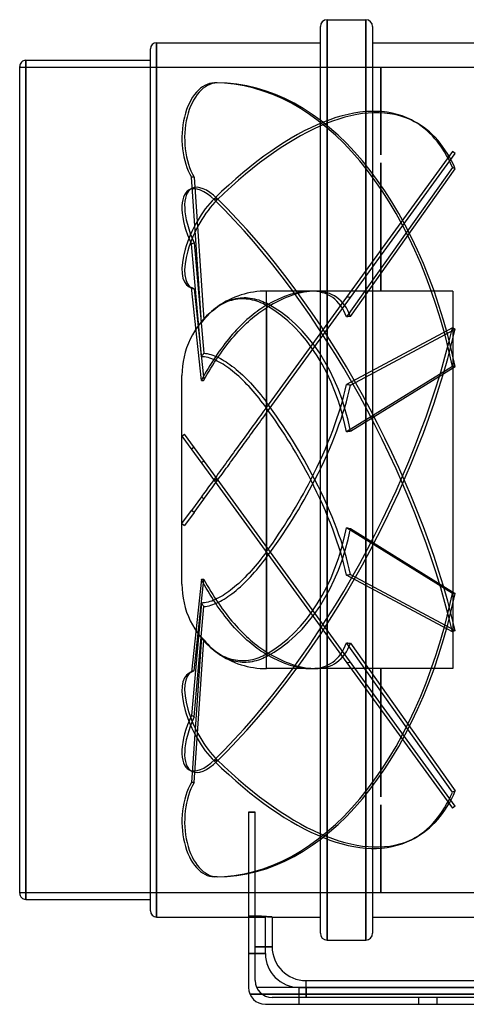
# Model space of a CAD drawing. Header units: millimetres. Extents: x -193 to 193, y -155 to 136.
# Tile 1 of 2: x -193 to -61, y -155 to 136. Entities that reach past the tile are written whole.
import ezdxf

# ---------------------------------------------------------------- set-up
doc = ezdxf.new("R2010")
doc.units = ezdxf.units.MM
doc.layers.add('HIDDEN', color=7, linetype='Continuous')
doc.layers.add('THICK', color=7, linetype='Continuous')

msp = doc.modelspace()

# ---------------------------------------------------------------- linework, layer by layer
at = {"layer": 'HIDDEN'}
for p, q in [((-102.22, 136), (-102.22, 0)), ((-90.78, 136), (-90.78, 0)), ((-152.6, 129.2), (-152.6, 0)), ((-191.2, 124), (-191.2, 0)), ((-193, 122), (-86.35, 122)), ((-86.35, 122), (-86.35, 122)), ((-86.35, 122), (-86.35, 122)), ((-86.35, 122), (-86.35, 122)), ((-86.35, 122), (-86.35, 122)), ((-86.35, 122), (-86.35, 122)), ((-86.35, 122), (-86.35, 122)), ((-86.35, 122), (-86.35, 122)), ((-86.35, 122), (-86.35, 122)), ((-86.35, 122), (-86.35, 122)), ((-86.35, 122), (-86.35, 122)), ((-86.35, 122), (-86.35, 122)), ((-86.35, 122), (-86.35, 122)), ((-86.35, 122), (-86.35, 122)), ((-86.35, 96.09), (-86.35, 122)), ((-86.35, 122), (-86.35, 96.09)), ((-86.35, 122), (-86.35, 122)), ((-86.35, 122), (-86.35, 122)), ((-86.35, 122), (-86.35, 122)), ((-86.35, 122), (-86.35, 122)), ((-86.35, 122), (-86.35, 122)), ((-86.35, 122), (-86.35, 122)), ((-86.35, 122), (-86.35, 122)), ((-86.35, 122), (-86.35, 122)), ((-86.35, 122), (-86.35, 122)), ((-86.35, 122), (-86.35, 122)), ((-86.35, 122), (-86.35, 122)), ((-86.35, 122), (-86.35, 122)), ((-86.35, 122), (-86.35, 122)), ((-86.35, 122), (-86.35, 122)), ((-86.35, 122), (-86.35, 122)), ((-86.35, 122), (-86.35, 122)), ((-86.35, 122), (-86.35, 122)), ((-86.35, 122), (-86.35, 122)), ((-86.35, 122), (-86.35, 122)), ((-86.35, 122), (-86.35, 122)), ((-86.35, 122), (-86.35, 122)), ((-86.35, 122), (-86.35, 122)), ((-86.35, 122), (-86.35, 122)), ((-86.35, 122), (-86.35, 122)), ((-86.35, 122), (-86.35, 122)), ((-86.35, 122), (-86.35, 122)), ((-86.35, 122), (-86.35, 122)), ((-86.35, 122), (-86.35, 122)), ((-86.35, 122), (-86.35, 122)), ((-86.35, 122), (-86.35, 122)), ((-86.35, 122), (-86.35, 122)), ((-86.35, 122), (-86.35, 122)), ((-86.35, 122), (-86.35, 122)), ((-86.35, 122), (-86.35, 122)), ((-86.35, 122), (-86.35, 122)), ((-86.35, 122), (-86.35, 122)), ((-86.35, 122), (-86.35, 122)), ((-86.35, 122), (-86.35, 122)), ((-86.35, 122), (193, 122)), ((-134.7, 117.3), (-135.5, 117.3)), ((-77.33, 106.36), (-76.53, 105.95)), ((-65.19, 97.07), (-96.5, 53.98)), ((-95.31, 53.91), (-64.39, 96.48)), ((-64.39, 96.48), (-65.19, 97.07)), ((-86.35, 93.69), (-86.35, 55.8)), ((-86.35, 55.8), (-86.35, 93.68)), ((-65.19, 92.35), (-96.5, 48.17)), ((-95.31, 48.3), (-64.39, 91.94)), ((-64.39, 91.94), (-65.19, 92.35)), ((-139.36, 46.47), (-142.29, 89.44)), ((-141.48, 89.44), (-142.29, 89.44)), ((-141.48, 89.44), (-138.6, 47.27)), ((-142.96, 85.71), (-142.15, 86.12)), ((-134.7, 82.73), (-135.5, 83.15)), ((-134.7, 83.15), (-135.5, 82.73)), ((-141.48, 70.05), (-142.29, 69.63)), ((-141.48, 70.05), (-138.6, 37.44)), ((-139.36, 36.4), (-142.29, 69.63)), ((-142.96, 57.09), (-142.15, 56.68)), ((-139.36, 29.32), (-142.29, 56.85)), ((-141.48, 56.43), (-142.29, 56.85)), ((-141.48, 56.43), (-138.6, 29.42)), ((-120.1, 51.61), (-120.1, 55.8)), ((-107.05, 55.8), (-120.1, 55.8)), ((-86.35, 55.8), (-105.81, 55.8)), ((-86.35, 55.8), (-86.35, 55.8)), ((-86.35, 55.8), (-86.35, 55.8)), ((-86.35, 55.8), (-86.35, 55.8)), ((-86.35, 55.8), (-86.35, 55.8)), ((-86.35, 55.8), (-86.35, 55.8)), ((-86.35, 55.8), (-86.35, 55.8)), ((-86.35, 55.8), (-86.35, 55.8)), ((-86.35, 55.8), (-86.35, 55.8)), ((-86.35, 55.8), (-86.35, 55.8)), ((-86.35, 55.8), (-86.35, 55.8)), ((-86.35, 55.8), (-86.35, 55.8)), ((-86.35, 55.8), (-86.35, 55.8)), ((-86.35, 55.8), (-86.35, 55.8)), ((-86.35, 55.8), (-86.35, 55.8)), ((-86.35, 55.8), (-86.35, 55.8)), ((-86.35, 55.8), (-86.35, 55.8)), ((-86.35, 55.8), (-86.35, 55.8)), ((-86.35, 55.8), (-86.35, 55.8)), ((-86.35, 55.8), (-86.35, 55.8)), ((-86.35, 55.8), (-86.35, 55.8)), ((-86.35, 55.8), (-86.35, 55.8)), ((-86.35, 55.8), (-86.35, 55.8)), ((-86.35, 55.8), (-86.35, 55.8)), ((-86.35, 55.8), (-86.35, 55.8)), ((-86.35, 55.8), (-86.35, 55.8)), ((-86.35, 55.8), (-86.35, 55.8)), ((-86.35, 55.8), (-86.35, 55.8)), ((-86.35, 55.8), (-86.35, 55.8)), ((-86.35, 55.8), (-86.35, 55.8)), ((-86.35, 55.8), (-86.35, 55.8)), ((-86.35, 55.8), (-86.35, 55.8)), ((-86.35, 55.8), (-86.35, 55.8)), ((-86.35, 55.8), (-86.35, 55.8)), ((-86.35, 55.8), (-86.35, 55.8)), ((-86.35, 55.8), (-86.35, 55.8)), ((-86.35, 55.8), (-86.35, 55.8)), ((-86.35, 55.8), (-86.35, 55.8)), ((-86.35, 55.8), (-86.35, 55.8)), ((-86.35, 55.8), (-86.35, 55.8)), ((-86.35, 55.8), (-86.35, 55.8)), ((-86.35, 55.8), (-86.35, 55.8)), ((-86.35, 55.8), (-86.35, 55.8)), ((-86.35, 55.8), (-86.35, 55.8)), ((-86.35, 55.8), (-86.35, 55.8)), ((-86.35, 55.8), (-86.35, 55.8)), ((-86.35, 55.8), (-86.35, 55.8)), ((-86.35, 55.8), (-86.35, 55.8)), ((-86.35, 55.8), (-86.35, 55.8)), ((-86.35, 55.8), (-86.35, 55.8)), ((-86.35, 55.8), (-86.35, 55.8)), ((-86.35, 55.8), (-86.35, 55.8)), ((-86.35, 55.8), (-86.35, 55.8)), ((-86.35, 55.8), (-86.35, 55.8)), ((-86.35, 55.8), (-86.35, 55.8)), ((-86.35, 55.8), (-86.35, 55.8)), ((-86.35, 55.8), (-86.35, 55.8)), ((-86.35, 55.8), (-86.35, 55.8)), ((-86.35, 55.8), (-86.35, 55.8)), ((-86.35, 55.8), (-86.35, 55.8)), ((-86.35, 55.8), (-86.35, 55.8)), ((-86.35, 55.8), (-86.35, 55.8)), ((-86.35, 55.8), (-86.35, 55.8)), ((-86.35, 55.8), (-86.35, 55.8)), ((-86.35, 55.8), (-86.35, 55.8)), ((-86.35, 55.8), (-86.35, 55.8)), ((-86.35, 55.8), (-86.35, 55.8)), ((-86.35, 55.8), (-86.35, 55.8)), ((-86.35, 55.8), (-86.35, 55.8)), ((-86.35, 55.8), (-86.35, 55.8)), ((-86.35, 55.8), (-86.35, 55.8)), ((-86.35, 55.8), (-86.35, 55.8)), ((-86.35, 55.8), (-86.35, 55.8)), ((-86.35, 55.8), (-86.35, 55.8)), ((-86.35, 55.8), (-86.35, 55.8)), ((-86.35, 55.8), (-86.35, 55.8)), ((-86.35, 55.8), (-86.35, 55.8)), ((-86.35, 55.8), (-86.35, 55.8)), ((-86.35, 55.8), (-86.35, 55.8)), ((-86.35, 55.8), (-86.35, 55.8)), ((-65.1, 55.8), (-86.35, 55.8)), ((-65.1, 55.8), (-65.1, 0)), ((-132.24, 52.44), (-132.82, 52.17)), ((-132.77, 52.3), (-132.2, 52.58)), ((-131.67, 52.67), (-132.24, 52.44)), ((-132.2, 52.58), (-131.64, 52.83)), ((-131.08, 52.87), (-131.67, 52.67)), ((-131.64, 52.83), (-131.05, 53.06)), ((-130.48, 53.05), (-131.08, 52.87)), ((-131.05, 53.06), (-130.44, 53.27)), ((-129.87, 53.21), (-130.48, 53.05)), ((-130.44, 53.27), (-129.82, 53.45)), ((-129.25, 53.33), (-129.87, 53.21)), ((-129.82, 53.45), (-129.19, 53.6)), ((-128.63, 53.42), (-129.25, 53.33)), ((-129.19, 53.6), (-128.57, 53.71)), ((-128, 53.47), (-128.63, 53.42)), ((-128.57, 53.71), (-127.94, 53.79)), ((-127.37, 53.5), (-128, 53.47)), ((-127.94, 53.79), (-127.33, 53.84)), ((-126.73, 53.49), (-127.37, 53.5)), ((-127.33, 53.84), (-126.73, 53.86)), ((-126.73, 53.86), (-126.14, 53.85)), ((-126.1, 53.45), (-126.73, 53.49)), ((-126.14, 53.85), (-125.54, 53.81)), ((-125.47, 53.38), (-126.1, 53.45)), ((-125.54, 53.81), (-124.92, 53.74)), ((-124.84, 53.28), (-125.47, 53.38)), ((-124.92, 53.74), (-124.3, 53.64)), ((-124.21, 53.15), (-124.84, 53.28)), ((-124.3, 53.64), (-123.67, 53.51)), ((-123.6, 52.99), (-124.21, 53.15)), ((-123.67, 53.51), (-123.04, 53.35)), ((-122.99, 52.8), (-123.6, 52.99)), ((-123.04, 53.35), (-122.42, 53.16)), ((-122.39, 52.59), (-122.99, 52.8)), ((-122.42, 53.16), (-121.82, 52.95)), ((-121.81, 52.35), (-122.39, 52.59)), ((-121.82, 52.95), (-121.23, 52.71)), ((-121.23, 52.71), (-120.66, 52.45)), ((-120.66, 52.45), (-120.1, 52.17)), ((-96.5, 53.98), (-120.1, 21.5)), ((-120.1, 19.8), (-95.31, 53.91)), ((-136.37, 49.77), (-137, 49.19)), ((-136.92, 49.19), (-136.32, 49.76)), ((-135.72, 50.32), (-136.37, 49.77)), ((-136.32, 49.76), (-135.72, 50.29)), ((-135.72, 50.29), (-135.1, 50.79)), ((-135.14, 50.76), (-135.72, 50.32)), ((-134.56, 51.17), (-135.14, 50.76)), ((-135.1, 50.79), (-134.48, 51.25)), ((-133.98, 51.54), (-134.56, 51.17)), ((-134.48, 51.25), (-133.91, 51.63)), ((-133.4, 51.87), (-133.98, 51.54)), ((-133.91, 51.63), (-133.34, 51.98)), ((-132.82, 52.17), (-133.4, 51.87)), ((-133.34, 51.98), (-132.77, 52.3)), ((-122.89, 49.8), (-123.47, 49.36)), ((-122.31, 50.21), (-122.89, 49.8)), ((-122.39, 49.35), (-121.8, 49.78)), ((-121.75, 50.59), (-122.31, 50.21)), ((-121.24, 52.09), (-121.81, 52.35)), ((-121.8, 49.78), (-121.21, 50.18)), ((-121.2, 50.95), (-121.75, 50.59)), ((-120.67, 51.81), (-121.24, 52.09)), ((-121.21, 50.18), (-120.65, 50.54)), ((-120.65, 51.29), (-121.2, 50.95)), ((-120.1, 51.49), (-120.67, 51.81)), ((-120.1, 51.61), (-120.65, 51.29)), ((-120.65, 50.54), (-120.1, 50.89)), ((-120.1, 51.49), (-120.1, 22.89)), ((-120.1, 21.5), (-120.1, 50.89)), ((-138.8, 47.2), (-139.36, 46.47)), ((-139.36, 46.47), (-139.24, 46.61)), ((-139.24, 46.61), (-139.11, 46.74)), ((-139.11, 46.74), (-138.99, 46.88)), ((-138.99, 46.88), (-138.86, 47.01)), ((-138.86, 47.01), (-138.73, 47.14)), ((-138.22, 47.9), (-138.8, 47.2)), ((-138.73, 47.14), (-138.6, 47.27)), ((-138.6, 47.27), (-138.06, 47.94)), ((-137.62, 48.56), (-138.22, 47.9)), ((-138.06, 47.94), (-137.49, 48.58)), ((-137, 49.19), (-137.62, 48.56)), ((-137.49, 48.58), (-136.92, 49.19)), ((-126.49, 46.8), (-127.11, 46.21)), ((-125.88, 47.36), (-126.49, 46.8)), ((-126.07, 46.26), (-125.47, 46.81)), ((-125.27, 47.9), (-125.88, 47.36)), ((-125.47, 46.81), (-124.86, 47.36)), ((-124.67, 48.41), (-125.27, 47.9)), ((-124.86, 47.36), (-124.24, 47.89)), ((-124.07, 48.9), (-124.67, 48.41)), ((-124.24, 47.89), (-123.62, 48.4)), ((-123.47, 49.36), (-124.07, 48.9)), ((-123.62, 48.4), (-123.01, 48.89)), ((-123.01, 48.89), (-122.39, 49.35)), ((-129.53, 43.69), (-130.13, 43.02)), ((-128.93, 44.35), (-129.53, 43.69)), ((-129.08, 43.17), (-128.46, 43.85)), ((-128.33, 44.99), (-128.93, 44.35)), ((-128.46, 43.85), (-127.84, 44.5)), ((-127.72, 45.61), (-128.33, 44.99)), ((-127.84, 44.5), (-127.24, 45.12)), ((-127.11, 46.21), (-127.72, 45.61)), ((-127.24, 45.12), (-126.65, 45.7)), ((-126.65, 45.7), (-126.07, 46.26)), ((-65.19, 44.92), (-96.5, 28.16)), ((-95.31, 27.95), (-64.39, 44.51)), ((-64.39, 44.51), (-65.19, 44.92)), ((-131.85, 40.96), (-132.4, 40.26)), ((-131.29, 41.65), (-131.85, 40.96)), ((-131.5, 40.3), (-130.92, 41.03)), ((-130.71, 42.34), (-131.29, 41.65)), ((-130.92, 41.03), (-130.31, 41.75)), ((-130.13, 43.02), (-130.71, 42.34)), ((-130.31, 41.75), (-129.7, 42.47)), ((-129.7, 42.47), (-129.08, 43.17)), ((-134.08, 37.99), (-134.64, 37.19)), ((-133.52, 38.77), (-134.08, 37.99)), ((-133.75, 37.29), (-133.18, 38.08)), ((-132.96, 39.53), (-133.52, 38.77)), ((-133.18, 38.08), (-132.62, 38.85)), ((-132.4, 40.26), (-132.96, 39.53)), ((-132.62, 38.85), (-132.06, 39.58)), ((-132.06, 39.58), (-131.5, 40.3)), ((-139.36, 36.4), (-139.24, 36.57)), ((-138.89, 36.38), (-139.36, 36.4)), ((-139.24, 36.57), (-139.11, 36.75)), ((-139.11, 36.75), (-138.99, 36.92)), ((-138.99, 36.92), (-138.86, 37.09)), ((-138.4, 36.33), (-138.89, 36.38)), ((-138.86, 37.09), (-138.73, 37.26)), ((-138.73, 37.26), (-138.6, 37.44)), ((-138.6, 37.44), (-138.11, 37.39)), ((-137.9, 36.25), (-138.4, 36.33)), ((-138.11, 37.39), (-137.6, 37.3)), ((-137.38, 36.13), (-137.9, 36.25)), ((-137.6, 37.3), (-137.08, 37.19)), ((-136.85, 35.99), (-137.38, 36.13)), ((-137.08, 37.19), (-136.54, 37.04)), ((-136.31, 35.81), (-136.85, 35.99)), ((-136.54, 37.04), (-136, 36.87)), ((-135.76, 35.6), (-136.31, 35.81)), ((-135.76, 35.52), (-136.31, 34.66)), ((-136, 36.87), (-135.44, 36.66)), ((-135.2, 36.36), (-135.76, 35.52)), ((-135.2, 35.36), (-135.76, 35.6)), ((-135.44, 36.66), (-134.88, 36.42)), ((-135.44, 34.79), (-134.88, 35.65)), ((-134.64, 37.19), (-135.2, 36.36)), ((-134.64, 35.1), (-135.2, 35.36)), ((-134.88, 35.65), (-134.32, 36.48)), ((-134.88, 36.42), (-134.32, 36.16)), ((-134.08, 34.81), (-134.64, 35.1)), ((-134.32, 36.48), (-133.75, 37.29)), ((-134.32, 36.16), (-133.75, 35.87)), ((-133.75, 35.87), (-133.18, 35.56)), ((-133.18, 35.56), (-132.62, 35.22)), ((-132.62, 35.22), (-132.06, 34.87)), ((-137.38, 32.9), (-137.9, 32.01)), ((-137.6, 31.24), (-137.08, 32.14)), ((-136.85, 33.78), (-137.38, 32.9)), ((-137.08, 32.14), (-136.54, 33.04)), ((-136.31, 34.66), (-136.85, 33.78)), ((-136.54, 33.04), (-136, 33.92)), ((-136, 33.92), (-135.44, 34.79)), ((-133.52, 34.49), (-134.08, 34.81)), ((-132.96, 34.15), (-133.52, 34.49)), ((-132.4, 33.8), (-132.96, 34.15)), ((-131.85, 33.43), (-132.4, 33.8)), ((-132.06, 34.87), (-131.5, 34.5)), ((-131.29, 33.03), (-131.85, 33.43)), ((-131.5, 34.5), (-130.92, 34.09)), ((-130.71, 32.6), (-131.29, 33.03)), ((-130.92, 34.09), (-130.31, 33.64)), ((-130.13, 32.14), (-130.71, 32.6)), ((-130.31, 33.64), (-129.7, 33.16)), ((-129.53, 31.65), (-130.13, 32.14)), ((-129.7, 33.16), (-129.08, 32.66)), ((-129.08, 32.66), (-128.46, 32.13)), ((-128.46, 32.13), (-127.84, 31.58)), ((-65.19, 33.54), (-96.5, 14.15)), ((-95.31, 14.39), (-64.39, 33.54)), ((-64.39, 33.54), (-65.19, 33.54)), ((-145.1, 0), (-145.1, 30.8)), ((-138.89, 30.21), (-139.36, 29.32)), ((-139.36, 29.32), (-139.24, 29.34)), ((-139.24, 29.34), (-139.11, 29.36)), ((-139.11, 29.36), (-138.99, 29.37)), ((-138.99, 29.37), (-138.86, 29.39)), ((-138.4, 31.11), (-138.89, 30.21)), ((-138.86, 29.39), (-138.73, 29.4)), ((-138.73, 29.4), (-138.6, 29.42)), ((-138.6, 29.42), (-138.11, 30.33)), ((-137.9, 32.01), (-138.4, 31.11)), ((-138.11, 30.33), (-137.6, 31.24)), ((-128.93, 31.14), (-129.53, 31.65)), ((-128.33, 30.6), (-128.93, 31.14)), ((-127.72, 30.04), (-128.33, 30.6)), ((-127.84, 31.58), (-127.24, 31.02)), ((-127.11, 29.45), (-127.72, 30.04)), ((-127.24, 31.02), (-126.65, 30.46)), ((-126.49, 28.84), (-127.11, 29.45)), ((-126.65, 30.46), (-126.07, 29.89)), ((-126.07, 29.89), (-125.47, 29.28)), ((-125.47, 29.28), (-124.86, 28.64)), ((-125.88, 28.21), (-126.49, 28.84)), ((-125.27, 27.56), (-125.88, 28.21)), ((-124.67, 26.9), (-125.27, 27.56)), ((-124.86, 28.64), (-124.24, 27.96)), ((-124.07, 26.22), (-124.67, 26.9)), ((-124.24, 27.96), (-123.62, 27.26)), ((-123.47, 25.53), (-124.07, 26.22)), ((-123.62, 27.26), (-123.01, 26.55)), ((-123.01, 26.55), (-122.39, 25.82)), ((-122.89, 24.82), (-123.47, 25.53)), ((-122.31, 24.12), (-122.89, 24.82)), ((-122.39, 25.82), (-121.8, 25.09)), ((-121.75, 23.4), (-122.31, 24.12)), ((-121.8, 25.09), (-121.21, 24.35)), ((-121.2, 22.69), (-121.75, 23.4)), ((-121.21, 24.35), (-120.65, 23.63)), ((-120.65, 23.63), (-120.1, 22.89)), ((-120.65, 21.96), (-121.2, 22.69)), ((-120.54, 20.89), (-120.97, 20.3)), ((-120.1, 21.21), (-120.65, 21.96)), ((-120.1, 21.5), (-120.54, 20.89)), ((-120.1, 21.21), (-120.1, 0)), ((-122.74, 17.86), (-123.2, 17.22)), ((-122.29, 18.48), (-122.74, 17.86)), ((-121.84, 19.1), (-122.29, 18.48)), ((-122.2, 16.9), (-121.76, 17.51)), ((-121.4, 19.7), (-121.84, 19.1)), ((-121.76, 17.51), (-121.33, 18.1)), ((-120.97, 20.3), (-121.4, 19.7)), ((-121.33, 18.1), (-120.92, 18.67)), ((-120.92, 18.67), (-120.51, 19.23)), ((-120.51, 19.23), (-120.1, 19.8)), ((-120.1, 0), (-120.1, 19.8)), ((-125.1, 14.62), (-125.58, 13.96)), ((-124.62, 15.28), (-125.1, 14.62)), ((-124.14, 15.93), (-124.62, 15.28)), ((-123.67, 16.58), (-124.14, 15.93)), ((-124.01, 14.41), (-123.55, 15.04)), ((-123.2, 17.22), (-123.67, 16.58)), ((-123.55, 15.04), (-123.1, 15.67)), ((-123.1, 15.67), (-122.65, 16.29)), ((-122.65, 16.29), (-122.2, 16.9)), ((-145.1, 12.91), (-144.29, 13.5)), ((-145.1, 12.91), (-135.5, -0.29)), ((-134.7, 0.29), (-144.29, 13.5)), ((-127.03, 11.96), (-127.52, 11.29)), ((-126.55, 12.63), (-127.03, 11.96)), ((-126.06, 13.29), (-126.55, 12.63)), ((-126.25, 11.33), (-125.82, 11.93)), ((-125.58, 13.96), (-126.06, 13.29)), ((-125.82, 11.93), (-125.37, 12.54)), ((-125.37, 12.54), (-124.92, 13.16)), ((-124.92, 13.16), (-124.47, 13.78)), ((-124.47, 13.78), (-124.01, 14.41)), ((-141.48, 9.63), (-142.29, 9.04)), ((-128.96, 9.3), (-129.44, 8.65)), ((-128.48, 9.96), (-128.96, 9.3)), ((-128, 10.62), (-128.48, 9.96)), ((-128.45, 8.3), (-128, 8.93)), ((-127.52, 11.29), (-128, 10.62)), ((-128, 8.93), (-127.55, 9.55)), ((-127.55, 9.55), (-127.11, 10.15)), ((-127.11, 10.15), (-126.68, 10.74)), ((-126.68, 10.74), (-126.25, 11.33)), ((-131.29, 6.1), (-131.74, 5.48)), ((-130.83, 6.72), (-131.29, 6.1)), ((-130.37, 7.36), (-130.83, 6.72)), ((-129.91, 8), (-130.37, 7.36)), ((-130.27, 5.79), (-129.82, 6.42)), ((-129.44, 8.65), (-129.91, 8)), ((-129.82, 6.42), (-129.36, 7.04)), ((-129.36, 7.04), (-128.91, 7.67)), ((-128.91, 7.67), (-128.45, 8.3)), ((-139.36, 5.01), (-139.24, 5.12)), ((-139.24, 5.12), (-139.11, 5.22)), ((-139.11, 5.22), (-138.99, 5.33)), ((-138.99, 5.33), (-138.86, 5.45)), ((-138.86, 5.45), (-138.73, 5.56)), ((-138.73, 5.56), (-138.6, 5.67)), ((-133.5, 3.06), (-133.94, 2.44)), ((-133.05, 3.67), (-133.5, 3.06)), ((-132.61, 4.28), (-133.05, 3.67)), ((-132.17, 4.88), (-132.61, 4.28)), ((-132.4, 2.86), (-131.99, 3.42)), ((-131.74, 5.48), (-132.17, 4.88)), ((-131.99, 3.42), (-131.58, 3.99)), ((-131.58, 3.99), (-131.16, 4.58)), ((-131.16, 4.58), (-130.72, 5.18)), ((-130.72, 5.18), (-130.27, 5.79)), ((-191.2, 0), (-191.2, -124)), ((-152.6, 0), (-152.6, -129.2)), ((-135.72, 0), (-136.11, -0.54)), ((-135.28, 0.61), (-135.72, 0)), ((-134.7, 0.29), (-135.5, -0.29)), ((-134.7, -0.29), (-135.5, 0.29)), ((-134.83, 1.22), (-135.28, 0.61)), ((-134.92, -0.6), (-134.48, 0)), ((-134.39, 1.83), (-134.83, 1.22)), ((-64.39, -96.48), (-134.7, 0.29)), ((-134.48, 0), (-134.07, 0.57)), ((-133.94, 2.44), (-134.39, 1.83)), ((-134.07, 0.57), (-133.65, 1.15)), ((-133.65, 1.15), (-133.23, 1.72)), ((-133.23, 1.72), (-132.82, 2.29)), ((-132.82, 2.29), (-132.4, 2.86)), ((-120.1, 0), (-120.1, -19.8)), ((-102.22, 0), (-102.22, -136)), ((-90.78, 0), (-90.78, -136)), ((-65.1, 0), (-65.1, -55.8)), ((-145.1, -30.8), (-145.1, 0)), ((-137.62, -2.62), (-137.98, -3.12)), ((-137.25, -2.11), (-137.62, -2.62)), ((-136.88, -1.59), (-137.25, -2.11)), ((-136.49, -1.07), (-136.88, -1.59)), ((-136.62, -2.94), (-136.2, -2.37)), ((-136.11, -0.54), (-136.49, -1.07)), ((-136.2, -2.37), (-135.78, -1.78)), ((-135.78, -1.78), (-135.35, -1.19)), ((-135.5, -0.29), (-65.19, -97.07)), ((-135.35, -1.19), (-134.92, -0.6)), ((-120.1, -21.21), (-120.1, 0)), ((-139.36, -5.01), (-142.29, -9.04)), ((-141.48, -9.63), (-138.6, -5.67)), ((-139.03, -4.55), (-139.36, -5.01)), ((-139.36, -5.01), (-139.24, -5.12)), ((-139.24, -5.12), (-139.11, -5.22)), ((-139.11, -5.22), (-138.99, -5.33)), ((-138.69, -4.09), (-139.03, -4.55)), ((-138.99, -5.33), (-138.86, -5.45)), ((-138.86, -5.45), (-138.73, -5.56)), ((-138.73, -5.56), (-138.6, -5.67)), ((-138.34, -3.61), (-138.69, -4.09)), ((-138.6, -5.67), (-138.22, -5.15)), ((-137.98, -3.12), (-138.34, -3.61)), ((-138.22, -5.15), (-137.83, -4.61)), ((-137.83, -4.61), (-137.44, -4.07)), ((-137.44, -4.07), (-137.03, -3.51)), ((-137.03, -3.51), (-136.62, -2.94)), ((-145.1, -12.91), (-142.29, -9.04)), ((-141.48, -9.63), (-144.29, -13.5)), ((-141.48, -9.63), (-142.29, -9.04)), ((-145.1, -12.91), (-144.29, -13.5)), ((-65.19, -33.54), (-96.5, -14.15)), ((-95.31, -14.39), (-64.39, -33.54)), ((-121.2, -22.69), (-121.75, -23.4)), ((-120.65, -21.96), (-121.2, -22.69)), ((-120.1, -21.21), (-120.65, -21.96)), ((-120.65, -23.63), (-120.1, -22.89)), ((-120.1, -21.5), (-120.1, -50.89)), ((-120.1, -51.49), (-120.1, -22.89)), ((-123.47, -25.53), (-124.07, -26.22)), ((-122.89, -24.82), (-123.47, -25.53)), ((-123.01, -26.55), (-122.39, -25.82)), ((-122.31, -24.12), (-122.89, -24.82)), ((-122.39, -25.82), (-121.8, -25.09)), ((-121.75, -23.4), (-122.31, -24.12)), ((-121.8, -25.09), (-121.21, -24.35)), ((-121.21, -24.35), (-120.65, -23.63)), ((-126.49, -28.84), (-127.11, -29.45)), ((-125.88, -28.21), (-126.49, -28.84)), ((-125.27, -27.56), (-125.88, -28.21)), ((-125.47, -29.28), (-124.86, -28.64)), ((-124.67, -26.9), (-125.27, -27.56)), ((-124.86, -28.64), (-124.24, -27.96)), ((-124.07, -26.22), (-124.67, -26.9)), ((-124.24, -27.96), (-123.62, -27.26)), ((-123.62, -27.26), (-123.01, -26.55)), ((-65.19, -44.92), (-96.5, -28.16)), ((-95.31, -27.95), (-64.39, -44.51)), ((-139.36, -29.32), (-142.29, -56.85)), ((-141.48, -56.43), (-138.6, -29.42)), ((-138.89, -30.21), (-139.36, -29.32)), ((-139.36, -29.32), (-139.24, -29.34)), ((-139.24, -29.34), (-139.11, -29.36)), ((-139.11, -29.36), (-138.99, -29.37)), ((-138.99, -29.37), (-138.86, -29.39)), ((-138.4, -31.11), (-138.89, -30.21)), ((-138.86, -29.39), (-138.73, -29.4)), ((-138.73, -29.4), (-138.6, -29.42)), ((-138.6, -29.42), (-138.11, -30.33)), ((-137.9, -32.01), (-138.4, -31.11)), ((-138.11, -30.33), (-137.6, -31.24)), ((-137.38, -32.9), (-137.9, -32.01)), ((-137.6, -31.24), (-137.08, -32.14)), ((-129.53, -31.65), (-130.13, -32.14)), ((-128.93, -31.14), (-129.53, -31.65)), ((-128.33, -30.6), (-128.93, -31.14)), ((-128.46, -32.13), (-127.84, -31.58)), ((-127.72, -30.04), (-128.33, -30.6)), ((-127.84, -31.58), (-127.24, -31.02)), ((-127.11, -29.45), (-127.72, -30.04)), ((-127.24, -31.02), (-126.65, -30.46)), ((-126.65, -30.46), (-126.07, -29.89)), ((-126.07, -29.89), (-125.47, -29.28)), ((-136.85, -33.78), (-137.38, -32.9)), ((-137.08, -32.14), (-136.54, -33.04)), ((-136.31, -34.66), (-136.85, -33.78)), ((-136.54, -33.04), (-136, -33.92)), ((-135.76, -35.52), (-136.31, -34.66)), ((-136, -33.92), (-135.44, -34.79)), ((-135.44, -34.79), (-134.88, -35.65)), ((-134.08, -34.81), (-134.64, -35.1)), ((-133.52, -34.49), (-134.08, -34.81)), ((-132.96, -34.15), (-133.52, -34.49)), ((-132.4, -33.8), (-132.96, -34.15)), ((-132.62, -35.22), (-132.06, -34.87)), ((-131.85, -33.43), (-132.4, -33.8)), ((-132.06, -34.87), (-131.5, -34.5)), ((-131.29, -33.03), (-131.85, -33.43)), ((-131.5, -34.5), (-130.92, -34.09)), ((-130.71, -32.6), (-131.29, -33.03)), ((-130.92, -34.09), (-130.31, -33.64)), ((-130.13, -32.14), (-130.71, -32.6)), ((-130.31, -33.64), (-129.7, -33.16)), ((-129.7, -33.16), (-129.08, -32.66)), ((-129.08, -32.66), (-128.46, -32.13)), ((-64.39, -33.54), (-65.19, -33.54)), ((-139.36, -36.4), (-142.29, -69.63)), ((-141.48, -70.05), (-138.6, -37.44)), ((-138.89, -36.38), (-139.36, -36.4)), ((-139.36, -36.4), (-139.24, -36.57)), ((-139.24, -36.57), (-139.11, -36.75)), ((-139.11, -36.75), (-138.99, -36.92)), ((-138.99, -36.92), (-138.86, -37.09)), ((-138.4, -36.33), (-138.89, -36.38)), ((-138.86, -37.09), (-138.73, -37.26)), ((-138.73, -37.26), (-138.6, -37.44)), ((-138.6, -37.44), (-138.11, -37.39)), ((-137.9, -36.25), (-138.4, -36.33)), ((-138.11, -37.39), (-137.6, -37.3)), ((-137.38, -36.13), (-137.9, -36.25)), ((-137.6, -37.3), (-137.08, -37.19)), ((-136.85, -35.99), (-137.38, -36.13)), ((-137.08, -37.19), (-136.54, -37.04)), ((-136.31, -35.81), (-136.85, -35.99)), ((-136.54, -37.04), (-136, -36.87)), ((-135.76, -35.6), (-136.31, -35.81)), ((-136, -36.87), (-135.44, -36.66)), ((-135.2, -35.36), (-135.76, -35.6)), ((-135.2, -36.36), (-135.76, -35.52)), ((-135.44, -36.66), (-134.88, -36.42)), ((-134.64, -35.1), (-135.2, -35.36)), ((-134.64, -37.19), (-135.2, -36.36)), ((-134.88, -35.65), (-134.32, -36.48)), ((-134.88, -36.42), (-134.32, -36.16)), ((-134.08, -37.99), (-134.64, -37.19)), ((-134.32, -36.16), (-133.75, -35.87)), ((-134.32, -36.48), (-133.75, -37.29)), ((-133.75, -35.87), (-133.18, -35.56)), ((-133.75, -37.29), (-133.18, -38.08)), ((-133.18, -35.56), (-132.62, -35.22)), ((-133.52, -38.77), (-134.08, -37.99)), ((-132.96, -39.53), (-133.52, -38.77)), ((-133.18, -38.08), (-132.62, -38.85)), ((-132.4, -40.26), (-132.96, -39.53)), ((-132.62, -38.85), (-132.06, -39.58)), ((-131.85, -40.96), (-132.4, -40.26)), ((-132.06, -39.58), (-131.5, -40.3)), ((-131.5, -40.3), (-130.92, -41.03)), ((-131.29, -41.65), (-131.85, -40.96)), ((-130.71, -42.34), (-131.29, -41.65)), ((-130.92, -41.03), (-130.31, -41.75)), ((-130.13, -43.02), (-130.71, -42.34)), ((-130.31, -41.75), (-129.7, -42.47)), ((-129.53, -43.69), (-130.13, -43.02)), ((-129.7, -42.47), (-129.08, -43.17)), ((-129.08, -43.17), (-128.46, -43.85)), ((-139.36, -46.47), (-142.29, -89.44)), ((-138.8, -47.2), (-139.36, -46.47)), ((-139.36, -46.47), (-139.24, -46.61)), ((-128.93, -44.35), (-129.53, -43.69)), ((-128.33, -44.99), (-128.93, -44.35)), ((-128.46, -43.85), (-127.84, -44.5)), ((-127.72, -45.61), (-128.33, -44.99)), ((-127.84, -44.5), (-127.24, -45.12)), ((-127.11, -46.21), (-127.72, -45.61)), ((-127.24, -45.12), (-126.65, -45.7)), ((-126.49, -46.8), (-127.11, -46.21)), ((-126.65, -45.7), (-126.07, -46.26)), ((-126.07, -46.26), (-125.47, -46.81)), ((-64.39, -44.51), (-65.19, -44.92)), ((-141.48, -89.44), (-138.6, -47.27)), ((-139.24, -46.61), (-139.11, -46.74)), ((-139.11, -46.74), (-138.99, -46.88)), ((-138.99, -46.88), (-138.86, -47.01)), ((-138.86, -47.01), (-138.73, -47.14)), ((-138.22, -47.9), (-138.8, -47.2)), ((-138.73, -47.14), (-138.6, -47.27)), ((-138.6, -47.27), (-138.06, -47.94)), ((-137.62, -48.56), (-138.22, -47.9)), ((-138.06, -47.94), (-137.49, -48.58)), ((-137, -49.19), (-137.62, -48.56)), ((-137.49, -48.58), (-136.92, -49.19)), ((-136.37, -49.77), (-137, -49.19)), ((-136.92, -49.19), (-136.32, -49.76)), ((-125.88, -47.36), (-126.49, -46.8)), ((-125.27, -47.9), (-125.88, -47.36)), ((-125.47, -46.81), (-124.86, -47.36)), ((-124.67, -48.41), (-125.27, -47.9)), ((-124.86, -47.36), (-124.24, -47.89)), ((-124.07, -48.9), (-124.67, -48.41)), ((-124.24, -47.89), (-123.62, -48.4)), ((-123.47, -49.36), (-124.07, -48.9)), ((-123.62, -48.4), (-123.01, -48.89)), ((-122.89, -49.8), (-123.47, -49.36)), ((-123.01, -48.89), (-122.39, -49.35)), ((-122.39, -49.35), (-121.8, -49.78)), ((-65.19, -92.35), (-96.5, -48.17)), ((-95.31, -48.3), (-64.39, -91.94)), ((-135.72, -50.32), (-136.37, -49.77)), ((-136.32, -49.76), (-135.72, -50.29)), ((-135.72, -50.29), (-135.1, -50.79)), ((-135.14, -50.76), (-135.72, -50.32)), ((-134.56, -51.17), (-135.14, -50.76)), ((-135.1, -50.79), (-134.48, -51.25)), ((-133.98, -51.54), (-134.56, -51.17)), ((-134.48, -51.25), (-133.91, -51.63)), ((-133.4, -51.87), (-133.98, -51.54)), ((-133.91, -51.63), (-133.34, -51.98)), ((-132.82, -52.17), (-133.4, -51.87)), ((-133.34, -51.98), (-132.77, -52.3)), ((-132.24, -52.44), (-132.82, -52.17)), ((-132.77, -52.3), (-132.2, -52.58)), ((-122.31, -50.21), (-122.89, -49.8)), ((-121.81, -52.35), (-122.39, -52.59)), ((-121.75, -50.59), (-122.31, -50.21)), ((-121.24, -52.09), (-121.81, -52.35)), ((-121.8, -49.78), (-121.21, -50.18)), ((-121.2, -50.95), (-121.75, -50.59)), ((-120.67, -51.81), (-121.24, -52.09)), ((-121.21, -50.18), (-120.65, -50.54)), ((-120.65, -51.29), (-121.2, -50.95)), ((-120.1, -51.49), (-120.67, -51.81)), ((-120.66, -52.45), (-120.1, -52.17)), ((-120.65, -50.54), (-120.1, -50.89)), ((-120.1, -51.61), (-120.65, -51.29)), ((-120.1, -55.8), (-120.1, -51.61)), ((-131.67, -52.67), (-132.24, -52.44)), ((-132.2, -52.58), (-131.64, -52.83)), ((-131.08, -52.87), (-131.67, -52.67)), ((-131.64, -52.83), (-131.05, -53.06)), ((-130.48, -53.05), (-131.08, -52.87)), ((-131.05, -53.06), (-130.44, -53.27)), ((-129.87, -53.21), (-130.48, -53.05)), ((-130.44, -53.27), (-129.82, -53.45)), ((-129.25, -53.33), (-129.87, -53.21)), ((-129.82, -53.45), (-129.19, -53.6)), ((-128.63, -53.42), (-129.25, -53.33)), ((-129.19, -53.6), (-128.57, -53.71)), ((-128, -53.47), (-128.63, -53.42)), ((-128.57, -53.71), (-127.94, -53.79)), ((-127.37, -53.5), (-128, -53.47)), ((-127.94, -53.79), (-127.33, -53.84)), ((-126.73, -53.49), (-127.37, -53.5)), ((-127.33, -53.84), (-126.73, -53.86)), ((-126.1, -53.45), (-126.73, -53.49)), ((-126.73, -53.86), (-126.14, -53.85)), ((-126.14, -53.85), (-125.54, -53.81)), ((-125.47, -53.38), (-126.1, -53.45)), ((-125.54, -53.81), (-124.92, -53.74)), ((-124.84, -53.28), (-125.47, -53.38)), ((-124.92, -53.74), (-124.3, -53.64)), ((-124.21, -53.15), (-124.84, -53.28)), ((-124.3, -53.64), (-123.67, -53.51)), ((-123.6, -52.99), (-124.21, -53.15)), ((-123.67, -53.51), (-123.04, -53.35)), ((-122.99, -52.8), (-123.6, -52.99)), ((-123.04, -53.35), (-122.42, -53.16)), ((-122.39, -52.59), (-122.99, -52.8)), ((-122.42, -53.16), (-121.82, -52.95)), ((-121.82, -52.95), (-121.23, -52.71)), ((-121.23, -52.71), (-120.66, -52.45)), ((-142.96, -57.09), (-142.15, -56.68)), ((-141.48, -56.43), (-142.29, -56.85)), ((-107.05, -55.8), (-120.1, -55.8)), ((-86.35, -55.8), (-105.81, -55.8)), ((-86.35, -55.8), (-86.35, -55.8)), ((-86.35, -55.8), (-86.35, -55.8)), ((-86.35, -55.8), (-86.35, -55.8)), ((-86.35, -55.8), (-86.35, -55.8)), ((-86.35, -55.8), (-86.35, -55.8)), ((-86.35, -55.8), (-86.35, -55.8)), ((-86.35, -55.8), (-86.35, -55.8)), ((-86.35, -55.8), (-86.35, -55.8)), ((-86.35, -55.8), (-86.35, -55.8)), ((-86.35, -55.8), (-86.35, -55.8)), ((-86.35, -55.8), (-86.35, -55.8)), ((-86.35, -55.8), (-86.35, -55.8)), ((-86.35, -55.8), (-86.35, -55.8)), ((-86.35, -55.8), (-86.35, -55.8)), ((-86.35, -55.8), (-86.35, -55.8)), ((-86.35, -55.8), (-86.35, -55.8)), ((-86.35, -55.8), (-86.35, -55.8)), ((-86.35, -55.8), (-86.35, -55.8)), ((-86.35, -55.8), (-86.35, -55.8)), ((-86.35, -55.8), (-86.35, -55.8)), ((-86.35, -55.8), (-86.35, -55.8)), ((-86.35, -55.8), (-86.35, -55.8)), ((-86.35, -55.8), (-86.35, -55.8)), ((-86.35, -55.8), (-86.35, -55.8)), ((-86.35, -55.8), (-86.35, -55.8)), ((-86.35, -55.8), (-86.35, -55.8)), ((-86.35, -55.8), (-86.35, -55.8)), ((-86.35, -55.8), (-86.35, -55.8)), ((-86.35, -55.8), (-86.35, -55.8)), ((-86.35, -55.8), (-86.35, -55.8)), ((-86.35, -55.8), (-86.35, -55.8)), ((-86.35, -55.8), (-86.35, -55.8)), ((-86.35, -55.8), (-86.35, -55.8)), ((-86.35, -55.8), (-86.35, -55.8)), ((-86.35, -55.8), (-86.35, -55.8)), ((-86.35, -55.8), (-86.35, -55.8)), ((-86.35, -55.8), (-86.35, -55.8)), ((-86.35, -55.8), (-86.35, -55.8)), ((-86.35, -55.8), (-86.35, -55.8)), ((-86.35, -55.8), (-86.35, -55.8)), ((-86.35, -55.8), (-86.35, -55.8)), ((-86.35, -55.8), (-86.35, -55.8)), ((-86.35, -55.8), (-86.35, -55.8)), ((-86.35, -55.8), (-86.35, -55.8)), ((-86.35, -55.8), (-86.35, -55.8)), ((-86.35, -55.8), (-86.35, -55.8)), ((-86.35, -55.8), (-86.35, -55.8)), ((-86.35, -55.8), (-86.35, -55.8)), ((-86.35, -55.8), (-86.35, -55.8)), ((-86.35, -55.8), (-86.35, -55.8)), ((-86.35, -55.8), (-86.35, -55.8)), ((-86.35, -55.8), (-86.35, -55.8)), ((-86.35, -55.8), (-86.35, -55.8)), ((-86.35, -55.8), (-86.35, -55.8)), ((-86.35, -55.8), (-86.35, -55.8)), ((-86.35, -55.8), (-86.35, -55.8)), ((-86.35, -55.8), (-86.35, -55.8)), ((-86.35, -55.8), (-86.35, -55.8)), ((-86.35, -55.8), (-86.35, -55.8)), ((-86.35, -55.8), (-86.35, -55.8)), ((-86.35, -55.8), (-86.35, -55.8)), ((-86.35, -55.8), (-86.35, -55.8)), ((-86.35, -55.8), (-86.35, -55.8)), ((-86.35, -55.8), (-86.35, -55.8)), ((-86.35, -55.8), (-86.35, -55.8)), ((-86.35, -55.8), (-86.35, -55.8)), ((-86.35, -55.8), (-86.35, -55.8)), ((-86.35, -55.8), (-86.35, -55.8)), ((-86.35, -55.8), (-86.35, -55.8)), ((-86.35, -55.8), (-86.35, -55.8)), ((-86.35, -55.8), (-86.35, -55.8)), ((-86.35, -55.8), (-86.35, -55.8)), ((-86.35, -55.8), (-86.35, -55.8)), ((-86.35, -55.8), (-86.35, -55.8)), ((-86.35, -55.8), (-86.35, -55.8)), ((-86.35, -55.8), (-86.35, -55.8)), ((-86.35, -55.8), (-86.35, -55.8)), ((-86.35, -55.8), (-86.35, -55.8)), ((-86.35, -55.8), (-86.35, -55.8)), ((-86.35, -93.68), (-86.35, -55.8)), ((-86.35, -55.8), (-86.35, -93.69)), ((-65.1, -55.8), (-86.35, -55.8)), ((-141.48, -70.05), (-142.29, -69.63)), ((-134.7, -82.73), (-135.5, -83.15)), ((-134.7, -83.15), (-135.5, -82.73)), ((-142.96, -85.71), (-142.15, -86.13)), ((-141.48, -89.44), (-142.29, -89.44)), ((-64.39, -91.94), (-65.19, -92.35)), ((-123.45, -98.17), (-125.45, -98.17)), ((-86.35, -122), (-86.35, -96.09)), ((-86.35, -96.09), (-86.35, -122)), ((-64.39, -96.48), (-65.19, -97.07)), ((-77.33, -106.36), (-76.53, -105.95)), ((-134.7, -117.3), (-135.5, -117.3)), ((-193, -122), (-86.35, -122)), ((-86.35, -122), (-86.35, -122)), ((-86.35, -122), (-86.35, -122)), ((-86.35, -122), (-86.35, -122)), ((-86.35, -122), (-86.35, -122)), ((-86.35, -122), (-86.35, -122)), ((-86.35, -122), (-86.35, -122)), ((-86.35, -122), (-86.35, -122)), ((-86.35, -122), (-86.35, -122)), ((-86.35, -122), (-86.35, -122)), ((-86.35, -122), (-86.35, -122)), ((-86.35, -122), (-86.35, -122)), ((-86.35, -122), (-86.35, -122)), ((-86.35, -122), (-86.35, -122)), ((-86.35, -122), (-86.35, -122)), ((-86.35, -122), (-86.35, -122)), ((-86.35, -122), (-86.35, -122)), ((-86.35, -122), (-86.35, -122)), ((-86.35, -122), (-86.35, -122)), ((-86.35, -122), (-86.35, -122)), ((-86.35, -122), (-86.35, -122)), ((-86.35, -122), (-86.35, -122)), ((-86.35, -122), (-86.35, -122)), ((-86.35, -122), (-86.35, -122)), ((-86.35, -122), (-86.35, -122)), ((-86.35, -122), (-86.35, -122)), ((-86.35, -122), (-86.35, -122)), ((-86.35, -122), (-86.35, -122)), ((-86.35, -122), (-86.35, -122)), ((-86.35, -122), (-86.35, -122)), ((-86.35, -122), (-86.35, -122)), ((-86.35, -122), (-86.35, -122)), ((-86.35, -122), (-86.35, -122)), ((-86.35, -122), (-86.35, -122)), ((-86.35, -122), (-86.35, -122)), ((-86.35, -122), (-86.35, -122)), ((-86.35, -122), (-86.35, -122)), ((-86.35, -122), (-86.35, -122)), ((-86.35, -122), (-86.35, -122)), ((-86.35, -122), (-86.35, -122)), ((-86.35, -122), (-86.35, -122)), ((-86.35, -122), (-86.35, -122)), ((-86.35, -122), (-86.35, -122)), ((-86.35, -122), (-86.35, -122)), ((-86.35, -122), (-86.35, -122)), ((-86.35, -122), (-86.35, -122)), ((-86.35, -122), (-86.35, -122)), ((-86.35, -122), (-86.35, -122)), ((-86.35, -122), (-86.35, -122)), ((-86.35, -122), (-86.35, -122)), ((-86.35, -122), (-86.35, -122)), ((-86.35, -122), (-86.35, -122)), ((-86.35, -122), (193, -122)), ((-124.95, -128.93), (-125.45, -128.91)), ((-125.45, -128.91), (-124.95, -128.93)), ((-125.45, -129.2), (-120.45, -129.2)), ((-124.47, -128.95), (-124.95, -128.93)), ((-124.95, -128.93), (-124.47, -128.95)), ((-124.02, -128.97), (-124.47, -128.95)), ((-124.47, -128.95), (-124.02, -128.97)), ((-123.59, -128.99), (-124.02, -128.97)), ((-124.02, -128.97), (-123.59, -128.99)), ((-123.19, -129.02), (-123.59, -128.99)), ((-123.59, -128.99), (-123.19, -129.02)), ((-122.95, -128.93), (-123.45, -128.91)), ((-122.81, -129.04), (-123.19, -129.02)), ((-123.19, -129.02), (-122.81, -129.04)), ((-122.47, -128.95), (-122.95, -128.93)), ((-122.45, -129.06), (-122.81, -129.04)), ((-122.81, -129.04), (-122.45, -129.06)), ((-122.02, -128.97), (-122.47, -128.95)), ((-122.12, -129.08), (-122.45, -129.06)), ((-122.45, -129.06), (-122.12, -129.08)), ((-121.81, -129.1), (-122.12, -129.08)), ((-122.12, -129.08), (-121.81, -129.1)), ((-121.59, -128.99), (-122.02, -128.97)), ((-121.52, -129.12), (-121.81, -129.1)), ((-121.81, -129.1), (-121.52, -129.12)), ((-121.19, -129.02), (-121.59, -128.99)), ((-121.27, -129.14), (-121.52, -129.12)), ((-121.52, -129.12), (-121.27, -129.14)), ((-121.05, -129.15), (-121.27, -129.14)), ((-121.27, -129.14), (-121.05, -129.15)), ((-120.81, -129.04), (-121.19, -129.02)), ((-120.87, -129.17), (-121.05, -129.15)), ((-121.05, -129.15), (-120.87, -129.17)), ((-120.72, -129.18), (-120.87, -129.17)), ((-120.87, -129.17), (-120.72, -129.18)), ((-120.45, -129.06), (-120.81, -129.04)), ((-120.6, -129.19), (-120.72, -129.18)), ((-120.72, -129.18), (-120.6, -129.19)), ((-120.51, -129.19), (-120.6, -129.19)), ((-120.6, -129.19), (-120.51, -129.19)), ((-120.47, -129.2), (-120.51, -129.19)), ((-120.51, -129.19), (-120.47, -129.2)), ((-120.45, -129.2), (-120.47, -129.2)), ((-120.47, -129.2), (-120.45, -129.2)), ((-120.12, -129.08), (-120.45, -129.06)), ((-120.45, -140), (-120.45, -129.2)), ((-119.81, -129.1), (-120.12, -129.08)), ((-119.52, -129.12), (-119.81, -129.1)), ((-119.27, -129.14), (-119.52, -129.12)), ((-119.05, -129.15), (-119.27, -129.14)), ((-118.87, -129.17), (-119.05, -129.15)), ((-118.72, -129.18), (-118.87, -129.17)), ((-118.6, -129.19), (-118.72, -129.18)), ((-118.51, -129.19), (-118.6, -129.19)), ((-118.47, -129.2), (-118.51, -129.19)), ((-118.45, -129.2), (-118.47, -129.2)), ((-118.45, -138), (-123.45, -138)), ((-125.45, -140), (-120.45, -140)), ((-120.45, -140), (-125.45, -140)), ((-123.45, -148), (-123.45, -148)), ((-123.45, -148), (-123.45, -148)), ((-108.45, -153), (-108.45, -148)), ((-125.45, -150), (-125.45, -150)), ((-125.45, -150), (-125.45, -150)), ((-110.45, -155), (-110.45, -150)), ((-110.45, -155), (-110.45, -150)), ((-110.45, -150), (110.45, -150)), ((-108.45, -150), (-108.45, -153)), ((125.03, -152), (-125.03, -152)), ((-125.03, -152), (125.03, -152)), ((-118.45, -153), (-118.45, -153)), ((-118.45, -153), (-118.45, -153)), ((-118.45, -153), (-118.45, -153)), ((-118.45, -153), (-118.45, -153)), ((-75.25, -153), (-75.25, -155)), ((-75.25, -153), (-75.25, -155)), ((-69.75, -155), (-69.75, -153)), ((-69.75, -155), (-69.75, -153)), ((-120.45, -155), (-120.45, -155)), ((-120.45, -155), (-120.45, -155)), ((-120.45, -155), (-120.45, -155)), ((-120.45, -155), (-120.45, -155))]:
    msp.add_line(p, q, dxfattribs=at)
for centre, radius, start, end in [((-120.1, 30.8), 25, 90, 125.1192), ((-120.1, 30.8), 25, 128.6617, 180), ((-120.1, -30.8), 25, 180, 231.3383), ((-120.1, -30.8), 25, 234.8808, 270), ((-110.45, -140), 10, 180, 270)]:
    msp.add_arc(centre, radius, start, end, dxfattribs=at)
for centre, major_axis, ratio, start_param, end_param in [((-135.5, 100.98), (0, -16.32), 0.587785, 3.141593, 5.497787), ((-134.7, 100.98), (0, 16.32), 0.587785, 0, 2.356194), ((-135.5, -10), (0, -127.3), 0.587785, 1.919862, 3.141593), ((-134.7, -10), (0, 127.3), 0.587785, -1.22173, 0), ((-135.5, -6.86), (-58.17, -113.23), 0.415627, -3.141587, -2.251011), ((-134.7, -7.28), (58.17, 113.23), 0.415627, 0.000005, 0.890581), ((-135.5, -6.86), (-58.17, -113.23), 0.415627, 2.810444, 3.141598), ((-134.7, -7.28), (58.17, 113.23), 0.415627, -0.331149, 0.000005), ((-86.35, 96.09), (-0.00092, -0.00218), 0.178233, -3.066488, -0.399477), ((-86.35, 96.09), (-0.00092, -0.00218), 0.178233, 2.742116, 3.216697), ((-86.35, 96.09), (-0.00092, -0.00218), 0.178233, -0.399477, 2.742116), ((-86.35, 93.69), (-0.00092, -0.00218), 0.178233, -0.399477, 2.742116), ((-86.35, 93.69), (-0.00092, -0.00218), 0.178233, -3.066488, -0.399477), ((-86.35, 93.69), (-0.00092, -0.00218), 0.178233, 2.742116, 3.216697), ((-135.5, 71.19), (7.46, -14.52), 0.415627, -3.141571, -1.67598), ((-134.7, 71.61), (-7.46, 14.52), 0.415627, 0.000022, 1.465613), ((-135.5, 71.19), (7.46, -14.52), 0.415627, 2.251011, 3.141615), ((-134.7, 71.61), (-7.46, 14.52), 0.415627, -0.890581, 0.000022), ((-135.5, 71.61), (-7.46, -14.52), 0.415627, -2.251011, 0.000047), ((-134.7, 71.19), (7.46, 14.52), 0.415627, 0.890581, 3.141639), ((-135.5, -7.28), (58.17, -113.23), 0.415627, 1.029281, 2.251011), ((-134.7, -6.86), (-58.17, 113.23), 0.415627, -2.112312, -0.890581), ((-135.5, 71.61), (-7.46, -14.52), 0.415627, 0.000047, 0.105183), ((-134.7, 71.19), (7.46, 14.52), 0.415627, -3.141546, -3.036409), ((-134.48, 0), (-34.72, -54.16), 0.386472, -2.897849, -2.475997), ((-135.72, 0), (-34.72, -54.16), 0.386472, -2.897857, -2.508817), ((-135.72, 0), (-34.72, -54.16), 0.386472, 2.855443, 3.385328), ((-134.48, 0), (-34.72, -54.16), 0.386472, 2.859823, 3.385337), ((-88.36, 0), (271.88, -16.39), 0.196181, 1.608206, 1.612586), ((-134.48, 0), (0, 55.8), 0.726543, -1.310012, -0.362647), ((-135.72, 0), (0, -55.8), 0.726543, 1.8272, 2.746125), ((-88.36, 0), (271.85, 27.59), 0.178418, 1.578273, 1.582654), ((-135.5, 7.28), (-58.17, -113.23), 0.415627, 0.890581, 2.112312), ((-134.7, 6.86), (58.17, 113.23), 0.415627, -2.251011, -1.029281), ((-135.72, 0), (34.72, 54.16), 0.386472, -1.327952, -0.798957), ((-134.48, 0), (34.72, 54.16), 0.386472, -1.327952, -0.803338), ((-88.36, 0), (271.86, -49.45), 0.095099, 1.613673, 1.618054), ((-134.48, 0), (-34.72, 54.16), 0.386472, -1.813641, -1.39089), ((-135.72, 0), (-34.72, 54.16), 0.386472, -1.813641, -1.423711), ((-88.36, 0), (271.88, 53.7), 0.055799, 1.585357, 1.589737), ((-134.48, 0), (-34.72, 54.16), 0.386472, -2.338255, -1.813641), ((-135.72, 0), (34.72, 54.16), 0.386472, -1.717882, -1.327952), ((-134.48, 0), (34.72, 54.16), 0.386472, -1.750703, -1.327952), ((-135.72, 0), (-34.72, 54.16), 0.386472, -2.342636, -1.813641), ((-135.72, 0), (0, -55.8), 0.726543, 0.395468, 1.314393), ((-134.48, 0), (0, 55.8), 0.726543, -2.778945, -1.831581), ((-88.36, 0), (-271.88, 53.7), 0.055799, 1.551855, 1.556236), ((-88.36, 0), (-271.86, -49.45), 0.095099, 1.523539, 1.52792), ((-135.5, 10), (0, -127.3), 0.587785, 0, 1.22173), ((-134.7, 10), (0, 127.3), 0.587785, 3.141593, 4.363323), ((-135.72, 0), (34.72, -54.16), 0.386472, -0.243735, 0.28615), ((-134.48, 0), (34.72, -54.16), 0.386472, -0.243744, 0.281769), ((-88.36, 0), (-271.85, 27.59), 0.178418, 1.558939, 1.563319), ((-134.48, 0), (34.72, -54.16), 0.386472, -0.665596, -0.243744), ((-135.72, 0), (34.72, -54.16), 0.386472, -0.632775, -0.243735), ((-88.36, 0), (-271.88, -16.39), 0.196181, 1.529006, 1.533387), ((-135.5, -71.61), (7.46, -14.52), 0.415627, 3.141546, 5.392604), ((-134.7, -71.19), (-7.46, 14.52), 0.415627, -0.000047, 2.251011), ((-135.5, -71.61), (7.46, -14.52), 0.415627, 3.036409, 3.141546), ((-134.7, -71.19), (-7.46, 14.52), 0.415627, -0.105183, -0.000047), ((-135.5, -71.19), (-7.46, -14.52), 0.415627, -1.465613, -0.000022), ((-134.7, -71.61), (7.46, 14.52), 0.415627, 1.67598, 3.141571), ((-135.5, -71.19), (-7.46, -14.52), 0.415627, -0.000022, 0.890581), ((-134.7, -71.61), (7.46, 14.52), 0.415627, 3.141571, 4.032174), ((-135.5, 6.86), (58.17, -113.23), 0.415627, -0.890581, -0.000005), ((-134.7, 7.28), (-58.17, 113.23), 0.415627, 2.251011, 3.141587), ((-135.5, -100.98), (0, -16.32), 0.587785, -2.356194, 0), ((-134.7, -100.98), (0, 16.32), 0.587785, 0.785398, 3.141593), ((-135.5, 6.86), (58.17, -113.23), 0.415627, -0.000005, 0.331149), ((-134.7, 7.28), (-58.17, 113.23), 0.415627, 3.141587, 3.472742), ((-86.35, -93.69), (-0.00092, 0.00218), 0.178233, 0.399477, 3.066488), ((-86.35, -93.69), (-0.00092, 0.00218), 0.178233, -2.742116, 0.399477), ((-86.35, -93.69), (-0.00092, 0.00218), 0.178233, 3.066488, 3.54107), ((-86.35, -96.09), (-0.00092, 0.00218), 0.178233, 0.399477, 3.066488), ((-86.35, -96.09), (-0.00092, 0.00218), 0.178233, 3.066488, 3.54107), ((-86.35, -96.09), (-0.00092, 0.00218), 0.178233, -2.742116, 0.399477)]:
    msp.add_ellipse(centre, major_axis=major_axis, ratio=ratio, start_param=start_param, end_param=end_param, dxfattribs=at)
at = {"layer": 'THICK'}
for p, q in [((-104.22, 0), (-104.22, 134)), ((-102.22, 0), (-102.22, 136)), ((-102.22, 136), (-90.78, 136)), ((-90.78, 0), (-90.78, 136)), ((-88.78, 134), (-88.78, 0)), ((-152.6, 0), (-152.6, 129.2)), ((-152.6, 129.2), (-104.22, 129.2)), ((-88.78, 129.2), (88.78, 129.2)), ((-154.4, 0), (-154.4, 127.4)), ((-191.2, 0), (-191.2, 124)), ((-191.2, 124), (-154.4, 124)), ((-193, 0), (-193, 122.2)), ((-88.78, 0), (-88.78, -134)), ((-193, -122.2), (-193, 0)), ((-191.2, -124), (-191.2, 0)), ((-154.4, -127.4), (-154.4, 0)), ((-152.6, -129.2), (-152.6, 0)), ((-104.22, -134), (-104.22, 0)), ((-102.22, -136), (-102.22, 0)), ((-90.78, -136), (-90.78, 0)), ((-125.45, -98.17), (-123.45, -98.17)), ((-125.45, -98.17), (-125.45, -150)), ((-123.45, -148), (-123.45, -98.17)), ((-191.2, -124), (-154.4, -124)), ((-152.6, -129.2), (-125.45, -129.2)), ((-123.45, -128.91), (-122.95, -128.93)), ((-122.95, -128.93), (-122.47, -128.95)), ((-122.47, -128.95), (-122.02, -128.97)), ((-122.02, -128.97), (-121.59, -128.99)), ((-121.59, -128.99), (-121.19, -129.02)), ((-121.19, -129.02), (-120.81, -129.04)), ((-120.81, -129.04), (-120.45, -129.06)), ((-120.45, -129.06), (-120.12, -129.08)), ((-120.12, -129.08), (-119.81, -129.1)), ((-119.81, -129.1), (-119.52, -129.12)), ((-119.52, -129.12), (-119.27, -129.14)), ((-119.27, -129.14), (-119.05, -129.15)), ((-119.05, -129.15), (-118.87, -129.17)), ((-118.87, -129.17), (-118.72, -129.18)), ((-118.72, -129.18), (-118.6, -129.19)), ((-118.6, -129.19), (-118.51, -129.19)), ((-118.51, -129.19), (-118.47, -129.2)), ((-118.47, -129.2), (-118.45, -129.2)), ((-118.45, -129.2), (-118.45, -138)), ((-118.45, -129.2), (-104.22, -129.2)), ((-88.78, -129.2), (88.78, -129.2)), ((-102.22, -136), (-90.78, -136)), ((-123.45, -138), (-118.45, -138)), ((-108.45, -150), (-108.45, -148)), ((-108.45, -148), (108.45, -148)), ((123.03, -150), (-123.03, -150)), ((118.45, -153), (-118.45, -153)), ((-120.45, -155), (120.45, -155))]:
    msp.add_line(p, q, dxfattribs=at)
for centre, radius, start, end in [((-102.22, 134), 2, 90, 180), ((-90.78, 134), 2, 0, 90), ((-152.6, 127.4), 1.8, 90.0002, 180), ((-191.2, 122.2), 1.8, 89.9999, 180.0001), ((-191.2, -122.2), 1.8, 179.9999, 270.0001), ((-152.6, -127.4), 1.8, 180, 269.9998), ((-102.22, -134), 2, 180, 270), ((-90.78, -134), 2, 270, 0), ((-108.45, -138), 10, 180, 270), ((-118.45, -148), 5, 180, 270), ((-120.45, -150), 5, 180, 270)]:
    msp.add_arc(centre, radius, start, end, dxfattribs=at)

doc.saveas('drawing.dxf')
